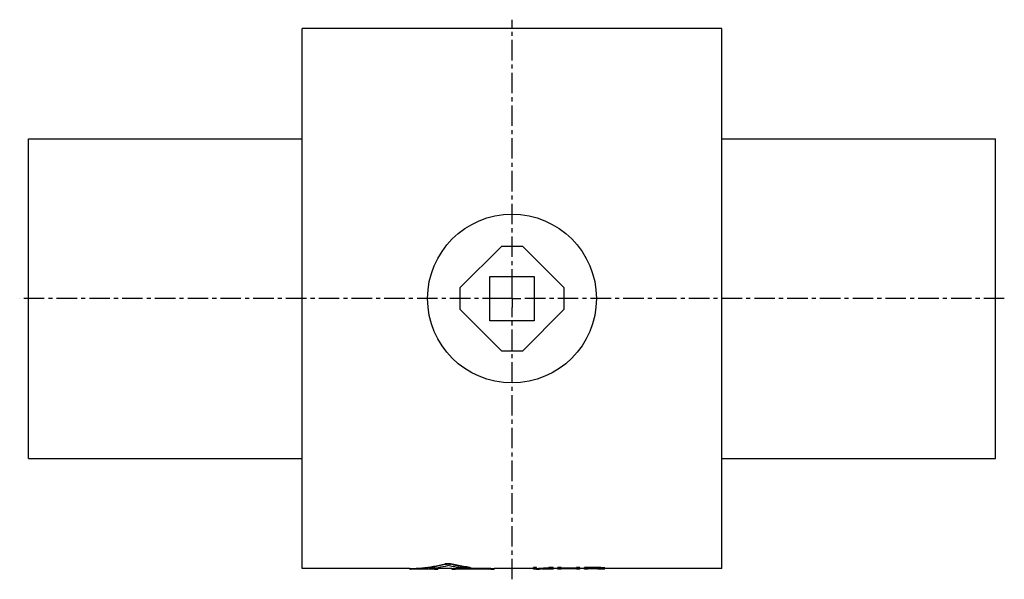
# Model space of a CAD drawing. Header units: millimetres. Extents: x 4 to 558, y 71 to 386.
import ezdxf

# ---------------------------------------------------------------- set-up
doc = ezdxf.new("R2010")
doc.units = ezdxf.units.MM
doc.header["$LTSCALE"] = 30.734
doc.linetypes.add('CENTER', pattern=[0.6, 0.375, -0.075, 0.075, -0.075])
doc.layers.get('0').update_dxf_attribs({"linetype": 'CONTINUOUS'})
doc.layers.add('DEFAULT_1', color=7, linetype='CENTER')

msp = doc.modelspace()

# ---------------------------------------------------------------- linework, layer by layer
at = {"color": 7, "linetype": 'CONTINUOUS'}
for p, q in [((162.65, 76.91), (162.65, 380.91)), ((398.65, 380.91), (162.65, 380.91)), ((398.65, 76.91), (398.65, 380.91)), ((8.65, 138.91), (8.65, 318.91)), ((8.65, 318.91), (162.65, 318.91)), ((398.65, 318.91), (552.65, 318.91)), ((552.65, 138.91), (552.65, 318.91)), ((274.65, 258.26), (251.29, 234.91)), ((286.65, 258.26), (274.65, 258.26)), ((310, 234.91), (286.65, 258.26)), ((268.15, 216.41), (268.15, 241.41)), ((268.15, 241.41), (293.15, 241.41)), ((293.15, 241.41), (293.15, 216.41)), ((251.29, 234.91), (251.29, 222.91)), ((310, 222.91), (310, 234.91)), ((251.29, 222.91), (274.65, 199.55)), ((286.65, 199.55), (310, 222.91)), ((293.15, 216.41), (268.15, 216.41)), ((274.65, 199.55), (286.65, 199.55)), ((8.65, 138.91), (162.65, 138.91)), ((398.65, 138.91), (552.65, 138.91)), ((242.95, 79.66), (242.95, 79.36)), ((246.12, 79.66), (246.12, 79.36)), ((256.99, 77.59), (256.99, 77.29)), ((223.08, 76.91), (162.65, 76.91)), ((223.08, 76.92), (223.08, 76.62)), ((223.47, 76.93), (223.47, 76.64)), ((237.91, 76.61), (224.1, 76.61)), ((236.95, 76.65), (229.02, 76.65)), ((236.95, 76.95), (233.87, 76.95)), ((236.95, 76.95), (236.95, 76.65)), ((238.93, 76.92), (238.93, 76.62)), ((246.85, 76.91), (238.93, 76.91)), ((246.85, 76.92), (246.85, 76.62)), ((269.6, 76.61), (247.88, 76.61)), ((268.65, 76.95), (248.83, 76.95)), ((248.83, 76.95), (248.83, 76.65)), ((268.65, 76.65), (248.83, 76.65)), ((257.38, 77.49), (257.38, 77.19)), ((268.65, 76.95), (268.65, 76.65)), ((270.63, 76.92), (270.63, 76.62)), ((292.65, 76.91), (270.63, 76.91)), ((294.52, 77.49), (292.65, 77.49)), ((292.65, 76.61), (292.65, 77.49)), ((294.52, 77.19), (292.65, 77.19)), ((294.52, 76.61), (292.65, 76.61)), ((294.52, 76.72), (294.52, 77.49)), ((294.52, 76.61), (294.52, 76.64)), ((302.81, 76.61), (300.29, 76.61)), ((303.9, 77.49), (301.4, 77.49)), ((301.4, 77.49), (301.4, 77.19)), ((303.9, 77.19), (301.4, 77.19)), ((306.4, 76.91), (302.79, 76.91)), ((303.9, 77.49), (303.9, 77.19)), ((303.9, 76.92), (303.9, 76.62)), ((308.27, 77.49), (306.4, 77.49)), ((306.4, 76.61), (306.4, 77.49)), ((308.27, 77.19), (306.4, 77.19)), ((308.27, 76.61), (306.4, 76.61)), ((308.27, 76.78), (308.27, 77.49)), ((317.02, 77.08), (308.27, 77.08)), ((317.02, 76.78), (308.27, 76.78)), ((317.02, 76.7), (308.27, 76.7)), ((308.27, 76.61), (308.27, 76.7)), ((318.9, 77.49), (317.02, 77.49)), ((317.02, 76.78), (317.02, 77.49)), ((318.9, 77.19), (317.02, 77.19)), ((317.02, 76.61), (317.02, 76.7)), ((318.9, 76.61), (317.02, 76.61)), ((318.9, 76.61), (318.9, 77.49)), ((321.4, 76.91), (318.9, 76.91)), ((328.9, 77.49), (321.4, 77.49)), ((321.4, 76.61), (321.4, 77.49)), ((328.9, 77.19), (321.4, 77.19)), ((323.27, 76.61), (321.4, 76.61)), ((329.21, 77.06), (323.27, 77.06)), ((323.27, 76.76), (323.27, 77.06)), ((329.21, 76.76), (323.27, 76.76)), ((328.9, 76.69), (323.27, 76.69)), ((323.27, 76.61), (323.27, 76.69)), ((328.9, 77.49), (328.9, 77.19)), ((329.21, 77.06), (329.21, 76.76)), ((330.15, 77.03), (330.15, 76.78)), ((330.46, 77.46), (330.46, 77.16)), ((330.77, 76.99), (330.77, 76.81)), ((331.08, 76.86), (331.08, 76.92)), ((331.71, 77.38), (331.71, 77.08)), ((332.65, 77.28), (332.65, 76.99)), ((332.96, 76.84), (332.96, 77.22)), ((398.65, 76.91), (332.96, 76.91))]:
    msp.add_line(p, q, dxfattribs=at)
msp.add_circle((280.65, 228.91), 47.5, dxfattribs=at)
for points, knots in [([(223.47, 76.93), (225.64, 76.99), (230, 77.27), (236.5, 78.18), (240.81, 79.11), (242.95, 79.66)], [0, 0, 0, 0, 0.330392, 0.663632, 1, 1, 1, 1]), ([(223.47, 76.64), (225.64, 76.69), (230, 76.97), (236.5, 77.88), (240.81, 78.81), (242.95, 79.36)], [0, 0, 0, 0, 0.330397, 0.663638, 1, 1, 1, 1]), ([(229.02, 76.65), (230.74, 76.71), (234.21, 76.93), (239.39, 77.57), (242.82, 78.2), (244.54, 78.57)], [0, 0, 0, 0, 0.33103, 0.664301, 1, 1, 1, 1]), ([(242.95, 79.66), (243.03, 79.68), (243.21, 79.72), (243.5, 79.76), (243.82, 79.79), (244.17, 79.81), (244.53, 79.81), (244.89, 79.81), (245.24, 79.79), (245.57, 79.76), (245.86, 79.72), (246.04, 79.68), (246.12, 79.66)], [0, 0, 0, 0, 0.079032, 0.171697, 0.274945, 0.385566, 0.499834, 0.61411, 0.724785, 0.828109, 0.920859, 1, 1, 1, 1]), ([(242.95, 79.36), (243.03, 79.38), (243.21, 79.42), (243.5, 79.46), (243.82, 79.49), (244.17, 79.51), (244.53, 79.51), (244.89, 79.51), (245.24, 79.49), (245.57, 79.46), (245.86, 79.42), (246.04, 79.38), (246.12, 79.36)], [0, 0, 0, 0, 0.079029, 0.171694, 0.274941, 0.385564, 0.499834, 0.614112, 0.724788, 0.828113, 0.920862, 1, 1, 1, 1]), ([(253.82, 77.09), (252.78, 77.2), (250.71, 77.45), (247.62, 77.95), (245.56, 78.35), (244.54, 78.57)], [0, 0, 0, 0, 0.331902, 0.665217, 1, 1, 1, 1]), ([(256.99, 77.59), (255.77, 77.75), (253.34, 78.11), (249.72, 78.8), (247.32, 79.36), (246.12, 79.66)], [0, 0, 0, 0, 0.331608, 0.664919, 1, 1, 1, 1]), ([(256.99, 77.29), (255.77, 77.45), (253.34, 77.81), (249.72, 78.5), (247.32, 79.06), (246.12, 79.36)], [0, 0, 0, 0, 0.331611, 0.664923, 1, 1, 1, 1]), ([(256.99, 77.59), (257.05, 77.59), (257.16, 77.57), (257.28, 77.54), (257.37, 77.52), (257.38, 77.49), (257.38, 77.49)], [0, 0, 0, 0, 0.464307, 0.787419, 0.963204, 1, 1, 1, 1]), ([(223.09, 76.91), (223.09, 76.92), (223.2, 76.93), (223.29, 76.93), (223.41, 76.93), (223.47, 76.93)], [0, 0, 0, 0, 0.167934, 0.506033, 1, 1, 1, 1]), ([(223.09, 76.61), (223.09, 76.62), (223.2, 76.63), (223.29, 76.63), (223.41, 76.63), (223.47, 76.64)], [0, 0, 0, 0, 0.167927, 0.506031, 1, 1, 1, 1]), ([(224.1, 76.61), (224.07, 76.61), (223.95, 76.61), (223.74, 76.61), (223.51, 76.61), (223.3, 76.61), (223.2, 76.61), (223.09, 76.61), (223.09, 76.61)], [0, 0, 0, 0, 0.076502, 0.364964, 0.609053, 0.800301, 0.932118, 1, 1, 1, 1]), ([(236.95, 76.95), (237.07, 76.95), (237.31, 76.95), (237.66, 76.95), (237.98, 76.95), (238.27, 76.94), (238.51, 76.94), (238.71, 76.93), (238.81, 76.93), (238.92, 76.92), (238.92, 76.92)], [0, 0, 0, 0, 0.184209, 0.362369, 0.527893, 0.675951, 0.800596, 0.898482, 0.965407, 1, 1, 1, 1]), ([(236.95, 76.65), (237.07, 76.65), (237.31, 76.65), (237.66, 76.65), (237.98, 76.65), (238.27, 76.64), (238.51, 76.64), (238.71, 76.63), (238.81, 76.63), (238.92, 76.62), (238.92, 76.62)], [0, 0, 0, 0, 0.184207, 0.362364, 0.527887, 0.675943, 0.800587, 0.898472, 0.965397, 1, 1, 1, 1]), ([(238.92, 76.62), (238.92, 76.62), (238.81, 76.61), (238.71, 76.61), (238.51, 76.61), (238.27, 76.61), (238.06, 76.61), (237.94, 76.61), (237.91, 76.61)], [0, 0, 0, 0, 0.066669, 0.197405, 0.388673, 0.632147, 0.921247, 1, 1, 1, 1]), ([(246.86, 76.91), (246.86, 76.92), (246.97, 76.93), (247.07, 76.93), (247.28, 76.94), (247.51, 76.94), (247.8, 76.95), (248.13, 76.95), (248.48, 76.95), (248.71, 76.95), (248.83, 76.95)], [0, 0, 0, 0, 0.034169, 0.101114, 0.199045, 0.323735, 0.471861, 0.637441, 0.815702, 1, 1, 1, 1]), ([(246.86, 76.61), (246.86, 76.62), (246.97, 76.63), (247.07, 76.63), (247.28, 76.64), (247.51, 76.64), (247.8, 76.65), (248.13, 76.65), (248.48, 76.65), (248.71, 76.65), (248.83, 76.65)], [0, 0, 0, 0, 0.034167, 0.101114, 0.199045, 0.323735, 0.471861, 0.637442, 0.815702, 1, 1, 1, 1]), ([(247.87, 76.61), (247.85, 76.61), (247.72, 76.61), (247.52, 76.61), (247.28, 76.61), (247.07, 76.61), (246.97, 76.61), (246.86, 76.61), (246.86, 76.61)], [0, 0, 0, 0, 0.078645, 0.367482, 0.61076, 0.801855, 0.932491, 1, 1, 1, 1]), ([(257.38, 77.19), (257.38, 77.18), (257.37, 77.15), (257.28, 77.14), (257.16, 77.1), (256.96, 77.08), (256.72, 77.06), (256.43, 77.05), (256.1, 77.04), (255.75, 77.03), (255.39, 77.03), (255.03, 77.03), (254.69, 77.04), (254.36, 77.05), (254.08, 77.06), (253.9, 77.08), (253.82, 77.09)], [0, 0, 0, 0, 0.00462, 0.025435, 0.063462, 0.117701, 0.18702, 0.268458, 0.360105, 0.457978, 0.5597, 0.660928, 0.759018, 0.850025, 0.931357, 1, 1, 1, 1]), ([(256.99, 77.29), (257.05, 77.29), (257.16, 77.27), (257.28, 77.24), (257.37, 77.22), (257.38, 77.19), (257.38, 77.19)], [0, 0, 0, 0, 0.464311, 0.787427, 0.963206, 1, 1, 1, 1]), ([(268.65, 76.95), (268.77, 76.95), (269.01, 76.95), (269.35, 76.95), (269.68, 76.95), (269.97, 76.94), (270.2, 76.94), (270.41, 76.93), (270.51, 76.93), (270.62, 76.92), (270.62, 76.92)], [0, 0, 0, 0, 0.184209, 0.362369, 0.527893, 0.675951, 0.800596, 0.898482, 0.965407, 1, 1, 1, 1]), ([(268.65, 76.65), (268.77, 76.65), (269.01, 76.65), (269.35, 76.65), (269.68, 76.65), (269.97, 76.64), (270.2, 76.64), (270.41, 76.63), (270.51, 76.63), (270.62, 76.62), (270.62, 76.62)], [0, 0, 0, 0, 0.184207, 0.362364, 0.527887, 0.675943, 0.800587, 0.898472, 0.965397, 1, 1, 1, 1]), ([(270.62, 76.62), (270.62, 76.62), (270.51, 76.61), (270.41, 76.61), (270.2, 76.61), (269.97, 76.61), (269.76, 76.61), (269.63, 76.61), (269.61, 76.61)], [0, 0, 0, 0, 0.066669, 0.197405, 0.388673, 0.632147, 0.921247, 1, 1, 1, 1]), ([(294.52, 77.02), (295.28, 77.05), (296.81, 77.13), (299.11, 77.29), (300.63, 77.41), (301.4, 77.49)], [0, 0, 0, 0, 0.332738, 0.666085, 1, 1, 1, 1]), ([(294.52, 76.72), (295.28, 76.75), (296.53, 76.82), (297.78, 76.9), (298.26, 76.93)], [0, 0, 0, 0, 0.612192, 1, 1, 1, 1]), ([(294.52, 76.64), (294.76, 76.65), (295.25, 76.66), (295.98, 76.68), (296.47, 76.7), (296.71, 76.71)], [0, 0, 0, 0, 0.33313, 0.666465, 1, 1, 1, 1]), ([(298.27, 76.78), (298.9, 76.81), (299.94, 76.87), (300.98, 76.94), (301.4, 76.98)], [0, 0, 0, 0, 0.5997, 1, 1, 1, 1]), ([(300.29, 76.61), (300.14, 76.61), (299.47, 76.61), (298.79, 76.62), (298.27, 76.64)], [0, 0, 0, 0, 0.226462, 1, 1, 1, 1]), ([(298.34, 76.94), (298.59, 76.95), (299.61, 77.03), (300.63, 77.12), (301.4, 77.19)], [0, 0, 0, 0, 0.249788, 1, 1, 1, 1]), ([(302.81, 76.61), (302.55, 76.61), (301.71, 76.61), (300.87, 76.64), (300.3, 76.66)], [0, 0, 0, 0, 0.312163, 1, 1, 1, 1]), ([(302.79, 76.91), (302.54, 76.91), (301.9, 76.91), (301.26, 76.93), (300.88, 76.94)], [0, 0, 0, 0, 0.401713, 1, 1, 1, 1]), ([(301.41, 76.98), (301.62, 76.99), (302.03, 77.02), (302.44, 77.06), (302.65, 77.07)], [0, 0, 0, 0, 0.492975, 1, 1, 1, 1]), ([(330.46, 77.46), (330.29, 77.46), (329.94, 77.47), (329.42, 77.48), (329.07, 77.48), (328.9, 77.49)], [0, 0, 0, 0, 0.333332, 0.666666, 1, 1, 1, 1]), ([(330.46, 77.16), (330.29, 77.16), (329.94, 77.17), (329.42, 77.18), (329.07, 77.18), (328.9, 77.19)], [0, 0, 0, 0, 0.333332, 0.666666, 1, 1, 1, 1]), ([(328.9, 76.69), (329.07, 76.69), (329.42, 76.69), (329.94, 76.7), (330.29, 76.7), (330.46, 76.7)], [0, 0, 0, 0, 0.333314, 0.666648, 1, 1, 1, 1]), ([(330.15, 77.03), (330.04, 77.03), (329.83, 77.04), (329.52, 77.05), (329.31, 77.05), (329.21, 77.06)], [0, 0, 0, 0, 0.333327, 0.666661, 1, 1, 1, 1]), ([(329.21, 76.76), (329.31, 76.77), (329.52, 76.77), (329.83, 76.77), (330.04, 76.78), (330.15, 76.78)], [0, 0, 0, 0, 0.333318, 0.666652, 1, 1, 1, 1]), ([(330.77, 76.99), (330.7, 76.99), (330.56, 77), (330.35, 77.02), (330.22, 77.03), (330.15, 77.03)], [0, 0, 0, 0, 0.333287, 0.666621, 1, 1, 1, 1]), ([(330.15, 76.78), (330.22, 76.78), (330.35, 76.79), (330.56, 76.8), (330.7, 76.81), (330.77, 76.81)], [0, 0, 0, 0, 0.333281, 0.666614, 1, 1, 1, 1]), ([(331.71, 77.38), (331.57, 77.39), (331.29, 77.4), (330.88, 77.43), (330.6, 77.45), (330.46, 77.46)], [0, 0, 0, 0, 0.333295, 0.666629, 1, 1, 1, 1]), ([(331.71, 77.08), (331.57, 77.09), (331.29, 77.11), (330.88, 77.13), (330.6, 77.15), (330.46, 77.16)], [0, 0, 0, 0, 0.333295, 0.666629, 1, 1, 1, 1]), ([(330.46, 76.7), (330.6, 76.7), (330.88, 76.71), (331.29, 76.72), (331.57, 76.73), (331.71, 76.74)], [0, 0, 0, 0, 0.333272, 0.666606, 1, 1, 1, 1]), ([(331.08, 76.92), (331.05, 76.93), (330.98, 76.94), (330.88, 76.96), (330.81, 76.98), (330.77, 76.99)], [0, 0, 0, 0, 0.332898, 0.666227, 1, 1, 1, 1]), ([(330.88, 76.83), (330.91, 76.83), (330.98, 76.84), (331.05, 76.86), (331.08, 76.86)], [0, 0, 0, 0, 0.499715, 1, 1, 1, 1]), ([(332.65, 77.28), (332.54, 77.29), (332.33, 77.31), (332.02, 77.35), (331.81, 77.37), (331.71, 77.38)], [0, 0, 0, 0, 0.333189, 0.666522, 1, 1, 1, 1]), ([(332.65, 76.99), (332.54, 77), (332.33, 77.02), (332.02, 77.05), (331.81, 77.07), (331.71, 77.08)], [0, 0, 0, 0, 0.33319, 0.666523, 1, 1, 1, 1]), ([(331.71, 76.74), (331.81, 76.74), (332.02, 76.75), (332.33, 76.77), (332.54, 76.79), (332.65, 76.79)], [0, 0, 0, 0, 0.333199, 0.666532, 1, 1, 1, 1]), ([(332.96, 77.22), (332.92, 77.23), (332.85, 77.24), (332.75, 77.26), (332.68, 77.28), (332.65, 77.28)], [0, 0, 0, 0, 0.332897, 0.666227, 1, 1, 1, 1]), ([(332.96, 76.92), (332.92, 76.93), (332.85, 76.94), (332.75, 76.96), (332.68, 76.98), (332.65, 76.99)], [0, 0, 0, 0, 0.332898, 0.666227, 1, 1, 1, 1]), ([(332.65, 76.79), (332.68, 76.8), (332.75, 76.81), (332.85, 76.83), (332.92, 76.84), (332.96, 76.84)], [0, 0, 0, 0, 0.332972, 0.666302, 1, 1, 1, 1])]:
    msp.add_open_spline(points, degree=3, knots=knots, dxfattribs=at)
for points in [[(298.27, 76.64), (297.75, 76.66), (297.23, 76.68), (296.71, 76.71)], [(298.26, 76.93), (298.29, 76.93), (298.31, 76.94), (298.34, 76.94)], [(300.15, 76.67), (299.52, 76.69), (298.9, 76.73), (298.27, 76.78)], [(298.27, 76.64), (298.27, 76.64), (298.27, 76.64), (298.27, 76.64)], [(300.3, 76.66), (300.25, 76.66), (300.2, 76.66), (300.15, 76.67)], [(301.4, 76.98), (301.4, 76.98), (301.41, 76.98), (301.41, 76.98)], [(302.65, 77.07), (302.69, 77.08), (302.73, 77.08), (302.78, 77.09)], [(302.78, 77.09), (303.15, 77.12), (303.52, 77.15), (303.9, 77.19)], [(303.9, 76.62), (303.53, 76.61), (303.17, 76.61), (302.81, 76.61)], [(330.77, 76.81), (330.81, 76.82), (330.84, 76.82), (330.88, 76.83)]]:
    msp.add_open_spline(points, degree=3, dxfattribs=at)
at = {"layer": 'DEFAULT_1', "color": 2, "linetype": 'CENTER'}
for p, q in [((280.65, 233.91), (280.65, 385.91)), ((280.65, 228.91), (280.65, 233.91)), ((275.65, 228.91), (3.65, 228.91)), ((280.65, 228.91), (275.65, 228.91)), ((280.65, 228.91), (280.65, 223.91)), ((280.65, 228.91), (285.65, 228.91)), ((557.65, 228.91), (285.65, 228.91)), ((280.65, 70.88), (280.65, 223.91))]:
    msp.add_line(p, q, dxfattribs=at)

doc.saveas('drawing.dxf')
